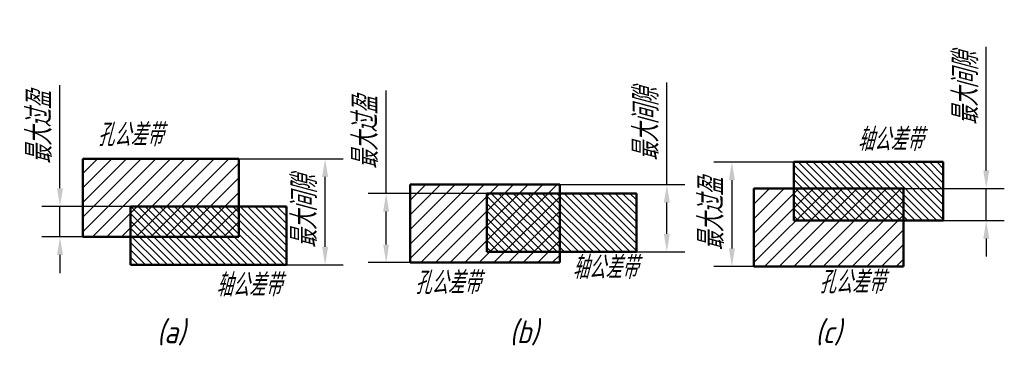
# Model space of a CAD drawing. Header units: millimetres. Extents: x 104 to 240, y 52 to 98.
import ezdxf

# ---------------------------------------------------------------- set-up
doc = ezdxf.new("R2010")
doc.units = ezdxf.units.MM
doc.header["$LTSCALE"] = 0.5
doc.layers.add('剖面线层', color=7, linetype='Continuous')
doc.layers.add('尺寸层', color=221, linetype='Continuous')
doc.layers.add('文字层', color=227, linetype='Continuous', lineweight=20)
doc.layers.add('粗实线层', color=1, linetype='Continuous', lineweight=50)
doc.styles.add('工程字体（斜）', font='gbeitc.shx', dxfattribs={"bigfont": 'gbcbig.shx'})
doc.styles.add('工程斜体', font='gbeitc.shx', dxfattribs={"bigfont": 'gbcbig.shx'})
doc.dimstyles.new('gb35', dxfattribs={"dimtxt": 3.5, "dimasz": 2.5, "dimexe": 2.5, "dimexo": 0, "dimgap": 1, "dimtad": 1, "dimdsep": 46, "dimtxsty": '工程字体（斜）', "dimcen": 0, "dimadec": 0, "dimazin": 0, "dimtfac": 1, "dimtmove": 0, "dimatfit": 3, "dimfxl": 0, "dimarcsym": 0})

# ---------------------------------------------------------------- blocks, each defined once
blk = doc.blocks.new('*D13')
at = {"layer": 'Defpoints', "color": 0, "ltscale": 0.5}
for p in [(109.64, 71.78), (119.39, 71.78), (112.81, 67.55)]:
    blk.add_point(p, dxfattribs=at)
at = {"layer": '尺寸层', "color": 0, "lineweight": -2, "ltscale": 0.5}
for p, q in [((109.64, 74.28), (109.64, 88.54)), ((119.39, 71.78), (107.14, 71.78)), ((109.64, 67.55), (109.64, 71.78)), ((112.81, 67.55), (107.14, 67.55)), ((109.64, 65.05), (109.64, 62.55))]:
    blk.add_line(p, q, dxfattribs=at)
at = {"layer": '尺寸层', "color": 0, "ltscale": 0.5}
for points in [[(109.23, 74.28), (110.06, 74.28), (109.64, 71.78)], [(109.23, 65.05), (110.06, 65.05), (109.64, 67.55)]]:
    blk.add_solid(points, dxfattribs=at)
at = {"layer": '尺寸层', "color": 0, "ltscale": 0.5, "insert": (106.78, 82.66), "char_height": 3.5, "attachment_point": 5, "rotation": 90, "style": '工程字体（斜）'}
blk.add_mtext('最大过盈', dxfattribs=at)
blk = doc.blocks.new('*D14')
at = {"layer": 'Defpoints', "color": 0, "ltscale": 0.5}
for p in [(134.41, 78.35), (146.33, 78.35), (140.99, 63.68)]:
    blk.add_point(p, dxfattribs=at)
at = {"layer": '尺寸层', "color": 0, "lineweight": -2, "ltscale": 0.5}
for p, q in [((134.41, 78.35), (148.83, 78.35)), ((146.33, 66.18), (146.33, 75.85)), ((140.99, 63.68), (148.83, 63.68))]:
    blk.add_line(p, q, dxfattribs=at)
at = {"layer": '尺寸层', "color": 0, "ltscale": 0.5}
for points in [[(145.91, 75.85), (146.75, 75.85), (146.33, 78.35)], [(145.91, 66.18), (146.75, 66.18), (146.33, 63.68)]]:
    blk.add_solid(points, dxfattribs=at)
at = {"layer": '尺寸层', "color": 0, "ltscale": 0.5, "insert": (143.47, 71.02), "char_height": 3.5, "attachment_point": 5, "rotation": 90, "style": '工程字体（斜）'}
blk.add_mtext('最大间隙', dxfattribs=at)
blk = doc.blocks.new('*D15')
at = {"layer": 'Defpoints', "color": 0, "ltscale": 0.5}
for p in [(154.78, 73.57), (168.7, 73.57), (158.1, 64)]:
    blk.add_point(p, dxfattribs=at)
at = {"layer": '尺寸层', "color": 0, "lineweight": -2, "ltscale": 0.5}
for p, q in [((154.78, 73.57), (154.78, 87.84)), ((168.7, 73.57), (152.28, 73.57)), ((154.78, 66.5), (154.78, 71.07)), ((158.1, 64), (152.28, 64))]:
    blk.add_line(p, q, dxfattribs=at)
at = {"layer": '尺寸层', "color": 0, "ltscale": 0.5}
for points in [[(154.36, 71.07), (155.19, 71.07), (154.78, 73.57)], [(154.36, 66.5), (155.19, 66.5), (154.78, 64)]]:
    blk.add_solid(points, dxfattribs=at)
at = {"layer": '尺寸层', "color": 0, "ltscale": 0.5, "insert": (151.91, 81.96), "char_height": 3.5, "attachment_point": 5, "rotation": 90, "style": '工程字体（斜）'}
blk.add_mtext('最大过盈', dxfattribs=at)
blk = doc.blocks.new('*D16')
at = {"layer": 'Defpoints', "color": 0, "ltscale": 0.5}
for p in [(178.8, 74.8), (193.62, 74.8), (189.4, 65.47)]:
    blk.add_point(p, dxfattribs=at)
at = {"layer": '尺寸层', "color": 0, "lineweight": -2, "ltscale": 0.5}
for p, q in [((193.62, 74.8), (193.62, 88.92)), ((178.8, 74.8), (196.12, 74.8)), ((193.62, 67.97), (193.62, 72.3)), ((189.4, 65.47), (196.12, 65.47))]:
    blk.add_line(p, q, dxfattribs=at)
at = {"layer": '尺寸层', "color": 0, "ltscale": 0.5}
for points in [[(193.2, 72.3), (194.03, 72.3), (193.62, 74.8)], [(193.2, 67.97), (194.03, 67.97), (193.62, 65.47)]]:
    blk.add_solid(points, dxfattribs=at)
at = {"layer": '尺寸层', "color": 0, "ltscale": 0.5, "insert": (190.75, 83.11), "char_height": 3.5, "attachment_point": 5, "rotation": 90, "style": '工程字体（斜）'}
blk.add_mtext('最大间隙', dxfattribs=at)
blk = doc.blocks.new('*D17')
at = {"layer": 'Defpoints', "color": 0, "ltscale": 0.5}
for p in [(211.17, 77.92), (202.62, 63.45), (205.67, 63.45)]:
    blk.add_point(p, dxfattribs=at)
at = {"layer": '尺寸层', "color": 0, "lineweight": -2, "ltscale": 0.5}
for p, q in [((211.17, 77.92), (200.12, 77.92)), ((202.62, 75.42), (202.62, 65.95)), ((205.67, 63.45), (200.12, 63.45))]:
    blk.add_line(p, q, dxfattribs=at)
at = {"layer": '尺寸层', "color": 0, "ltscale": 0.5}
for points in [[(202.21, 75.42), (203.04, 75.42), (202.62, 77.92)], [(202.21, 65.95), (203.04, 65.95), (202.62, 63.45)]]:
    blk.add_solid(points, dxfattribs=at)
at = {"layer": '尺寸层', "color": 0, "ltscale": 0.5, "insert": (199.76, 70.69), "char_height": 3.5, "attachment_point": 5, "rotation": 90, "style": '工程字体（斜）'}
blk.add_mtext('最大过盈', dxfattribs=at)
blk = doc.blocks.new('*D18')
at = {"layer": 'Defpoints', "color": 0, "ltscale": 0.5}
for p in [(226.37, 74.25), (231.87, 69.82), (237.82, 69.82)]:
    blk.add_point(p, dxfattribs=at)
at = {"layer": '尺寸层', "color": 0, "lineweight": -2, "ltscale": 0.5}
for p, q in [((237.82, 76.75), (237.82, 93.88)), ((226.37, 74.25), (240.32, 74.25)), ((237.82, 69.82), (237.82, 74.25)), ((231.87, 69.82), (240.32, 69.82)), ((237.82, 67.32), (237.82, 64.82))]:
    blk.add_line(p, q, dxfattribs=at)
at = {"layer": '尺寸层', "color": 0, "ltscale": 0.5}
for points in [[(237.41, 76.75), (238.24, 76.75), (237.82, 74.25)], [(237.41, 67.32), (238.24, 67.32), (237.82, 69.82)]]:
    blk.add_solid(points, dxfattribs=at)
at = {"layer": '尺寸层', "color": 0, "ltscale": 0.5, "insert": (234.96, 88.07), "char_height": 3.5, "attachment_point": 5, "rotation": 90, "style": '工程字体（斜）'}
blk.add_mtext('最大间隙', dxfattribs=at)
blk = doc.blocks.new('dfd')
at = {"layer": '剖面线层', "ltscale": 0.5}
h = blk.add_hatch(dxfattribs=at)
h.set_pattern_fill('ANSI31', scale=0.45, angle=180, style=0)
h.set_pattern_definition([(225, (-126.9626, -44.2098), (1.010279, -1.010279), [])])
h.paths.add_polyline_path([(-24.44, -7.781), (-24.44, 3.019), (-2.84, 3.019), (-2.84, -7.781)])
h = blk.add_hatch(dxfattribs=at)
h.set_pattern_fill('ANSI31', scale=0.225, angle=270, style=0)
h.set_pattern_definition([(315, (-82.4317, -62.2704), (0.5051394, 0.5051394), [])])
h.paths.add_polyline_path([(73.925, 2.59), (94.625, 2.59), (94.625, -5.51), (73.925, -5.51)])
h = blk.add_hatch(dxfattribs=at)
h.set_pattern_fill('ANSI31', scale=0.45, angle=180, style=0)
h.set_pattern_definition([(225, (-127.4023, -57.2915), (1.010279, -1.010279), [])])
h.paths.add_polyline_path([(41.555, -0.531), (28.955, -0.531), (20.855, -0.531), (20.855, -11.331), (41.555, -11.331)])
h = blk.add_hatch(dxfattribs=at)
h.set_pattern_fill('ANSI31', scale=0.45, angle=180, style=0)
h.set_pattern_definition([(225, (-79.8334, -57.8457), (1.010279, -1.010279), [])])
h.paths.add_polyline_path([(89.124, -1.086), (76.524, -1.086), (68.424, -1.086), (68.424, -11.886), (89.124, -11.886)])
h = blk.add_hatch(dxfattribs=at)
h.set_pattern_fill('ANSI31', scale=0.225, angle=270, style=0)
h.set_pattern_definition([(315, (-124.90265, -66.62046), (0.5051394, 0.5051394), [])])
h.paths.add_polyline_path([(31.454, -1.76), (52.154, -1.76), (52.154, -9.86), (31.454, -9.86)])
h = blk.add_hatch(dxfattribs=at)
h.set_pattern_fill('ANSI31', scale=0.225, angle=270, style=0)
h.set_pattern_definition([(315, (107.86766, 163.1556), (0.5051394, 0.5051394), [])])
h.paths.add_polyline_path([(3.746, -11.659), (-17.854, -11.659), (-17.854, -3.559), (3.746, -3.559)])
at = {"layer": '粗实线层', "color": 7, "ltscale": 0.5}
for p, q in [((-2.84, 3.019), (-24.44, 3.019)), ((-24.44, -7.781), (-24.44, 3.019)), ((-2.84, -7.781), (-2.84, 3.019)), ((73.925, 2.59), (94.625, 2.59)), ((73.925, 2.59), (73.925, -5.51)), ((94.625, 2.59), (94.625, -5.51)), ((20.855, -0.531), (20.855, -11.331)), ((20.855, -0.531), (41.555, -0.531)), ((41.555, -0.531), (41.555, -11.331)), ((68.424, -1.086), (68.424, -11.886)), ((68.424, -1.086), (89.124, -1.086)), ((89.124, -1.086), (89.124, -11.886)), ((31.454, -1.76), (52.154, -1.76)), ((31.454, -1.76), (31.454, -9.86)), ((52.154, -1.76), (52.154, -9.86)), ((3.746, -3.559), (-17.854, -3.559)), ((-17.854, -11.659), (-17.854, -3.559)), ((3.746, -11.659), (3.746, -3.559)), ((73.925, -5.51), (94.625, -5.51)), ((-2.84, -7.781), (-24.44, -7.781)), ((31.454, -9.86), (52.154, -9.86)), ((3.746, -11.659), (-17.854, -11.659)), ((20.855, -11.331), (41.555, -11.331)), ((68.424, -11.886), (89.124, -11.886))]:
    blk.add_line(p, q, dxfattribs=at)
at = {"layer": '文字层', "color": 7, "ltscale": 0.5, "char_height": 3.15, "attachment_point": 1, "style": '工程斜体'}
for s, insert, width in [('孔公差带', (-22.425, 7.923), 20.87012), ('轴公差带', (82.738, 7.28), 12.53446), ('轴公差带', (43.277, -10.443), 12.53446), ('孔公差带', (21.486, -12.556), 20.87012), ('孔公差带', (77.428, -12.467), 20.87012), ('轴公差带', (-6.027, -12.872), 12.53446), ('(a)', (-14.195, -19.342), 12.53446), ('(b)', (34.608, -19.342), 12.53446), ('(c)', (76.915, -19.342), 12.53446)]:
    blk.add_mtext(s, dxfattribs=dict(at, insert=insert, width=width))
at = {"layer": '尺寸层', "color": 7, "ltscale": 0.5}
dim = blk.add_linear_dim(base=(100.575, -5.51), p1=(89.124, -1.086), p2=(94.625, -5.51), angle=90, text='最大间隙', dimstyle='gb35', dxfattribs=at)
dim.commit()
dim.dimension.update_dxf_attribs({"geometry": '*D18', "text_midpoint": (100.575, 12.739), "dimtype": 128, "insert": (-137.247, -75.335)})
for base, p1, p2, text, picture, middle in [((-27.605, -3.559), (-24.44, -7.781), (-17.854, -3.559), '最大过盈', '*D13', (-30.471, 7.325)), ((56.37, -0.531), (52.154, -9.86), (41.555, -0.531), '最大间隙', '*D16', (53.504, 7.775)), ((17.53, -1.76), (20.855, -11.331), (31.454, -1.76), '最大过盈', '*D15', (14.664, 6.623)), ((9.085, 3.019), (3.746, -11.659), (-2.84, 3.019), '最大间隙', '*D14', (6.219, -4.32)), ((65.375, -11.886), (73.925, 2.59), (68.424, -11.886), '最大过盈', '*D17', (62.509, -4.648))]:
    dim = blk.add_linear_dim(base=base, p1=p1, p2=p2, angle=90, text=text, dimstyle='gb35', dxfattribs=at)
    dim.commit()
    dim.dimension.update_dxf_attribs({"geometry": picture, "text_midpoint": middle, "insert": (-137.247, -75.335)})

msp = doc.modelspace()

# ---------------------------------------------------------------- block references
at = {"layer": '尺寸层', "color": 7}
msp.add_blockref('dfd', (137.25, 75.34), dxfattribs=at)

doc.saveas('drawing.dxf')
